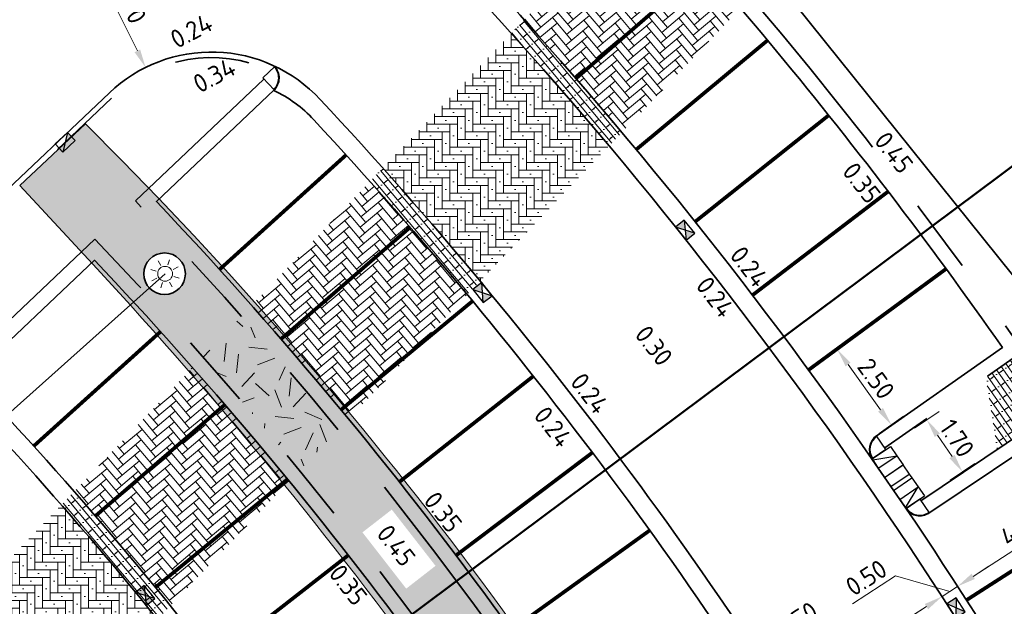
# Model space of a CAD drawing. Header units: metres. Extents: x 109063 to 109671, y 521086 to 521391.
# Tile 13 of 85: x 109144 to 109170, y 521239 to 521254. Entities that reach past the tile are written whole.
import ezdxf
from ezdxf.enums import TextEntityAlignment as Align
from ezdxf.lldxf.tags import DXFTag

# ---------------------------------------------------------------- set-up
doc = ezdxf.new("R2010")
doc.units = ezdxf.units.M
doc.header["$PDMODE"] = 2
doc.linetypes.add('NLCS-HIDDEN', pattern=[4, 2, -2])
doc.linetypes.add('VH-TROTTOIRBAND-SO', pattern=[15, 5, -2, 2, -2, 2, -2])
for name, color, linetype, lineweight in [('N-WE-GR-BOMENGRANULAAT-A-200', 192, 'Continuous', 18), ('N-WE-GR-GRAS-A-200', 62, 'Continuous', 18), ('N-WE-KL-ET_LS_OV_LICHTMAST-S', 190, 'Continuous', 25), ('N-WE-RI-HWA_KOLK_STRAATKOLK-S-200', 150, 'Continuous', 25), ('N-WE-RI-HWA_KOLK_TROTTOIRKOLK-S-200', 150, 'Continuous', 25), ('N-WE-VH-KANTOPSLUITING_ELEMENT_INRIT-S', 7, 'Continuous', 25), ('N-WE-VH-KANTOPSLUITING_TROTTOIRBAND_130 150_160_HOEKBLOK-S', 210, 'Continuous', 25), ('N-WE-VH-KANTOPSLUITING_TROTTOIRBAND_130X150-G', 210, 'VH-TROTTOIRBAND-SO', 35), ('N-WE-VH-KANTVERHARDING_WEG-G', 4, 'Continuous', 35), ('N-WE-VH-VERHARDING_STRAATBAKSTENEN_DIKFORMAAT_ZWART-A-200', 7, 'Continuous', 18), ('N-WE-VW-MARKERING_PARKEERVAK-G', 7, 'NLCS-HIDDEN', 35), ('X-XX-AL-M', 7, 'Continuous', 18), ('X-XX-AL-T25', 7, 'Continuous', 25), ('X-XX-AL-VERWIJZING-S', 7, 'Continuous', 25)]:
    doc.layers.add(name, color=color, linetype=linetype, lineweight=lineweight)
doc.layers.add('N-WE-OG-HULPLIJN-G', color=50, linetype='Continuous', lineweight=35, plot=False)
for name, color, linetype, lineweight, true_color in [('N-WE-OV-KABEL_AANSLUITKABEL-G', 3, 'OV-KABEL-SO', 35, 0x00ff00), ('N-WE-VH-KANTOPSLUITING_TROTTOIRBAND_400-G', 6, 'VH-TROTTOIRBAND-SO', 35, 0xff00ff), ('N-WE-VH-VERHARDING_STRAATBAKSTEEN-A', 7, 'Continuous', 18, 0xa50029), ('N-WE-VH-VERHARDING_STRAATBAKSTEEN_VOETPAD-A', 7, 'Continuous', 18, 0xe60000)]:
    doc.layers.add(name, color=color, linetype=linetype, lineweight=lineweight, true_color=true_color)
doc.layers.get('0').freeze()
doc.styles.add('NLCS-ISO', font='NLCS-ISO.ttf')
doc.styles.add('NLCS-ISO-M200-T25', font='NLCS-ISO.ttf', dxfattribs={"height": 0.5})
doc.styles.get("Standard").update_dxf_attribs({"font": 'isocpeur.ttf'})
tags = doc.linetypes.add('OV-KABEL-SO', pattern='A,4,-1,[103,NLCS.SHX,S=0.75,R=0,X=0,Y=0],-1,4,-1.5,["0V",Standard,S=1,R=0,X=0,Y=-0.5],-3', length=14.5).pattern_tags.tags
tags[18] = DXFTag(74, 10)
doc.dimstyles.new('NLCS-M200-T25-PIJL_L2_H2', dxfattribs={"dimscale": 0.2, "dimtxt": 2.5, "dimasz": 2.5, "dimexe": 2, "dimexo": 2, "dimgap": 0.7, "dimtad": 1, "dimzin": 0, "dimdsep": 46, "dimtxsty": 'NLCS-ISO-M200-T25', "dimcen": 0, "dimdle": 2, "dimclrd": 256, "dimclre": 256, "dimclrt": 256, "dimazin": 0, "dimtfac": 1, "dimtdec": 3, "dimtofl": 0, "dimtmove": 0, "dimatfit": 3, "dimfxl": 2, "dimfxlon": 1, "dimtfillclr": 256, "dimtolj": 1, "dimtzin": 0, "dimlwd": -1, "dimlwe": -1, "dimarcsym": 0})
pattern_1 = [(40, (0, 0), (0.02465136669, 0.28176641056), [0.8, -0.4]), (310, (-0.38567, 0.45963), (0.02465136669, 0.28176641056), [0.8, -0.4])]
pattern_2 = [(310, (0, 0), (0.114906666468, 0.096418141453), []), (40, (0.3857, -0.4596), (-0.3856725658, 0.4596266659), [0.15, -0.15]), (40, (0.30774, -0.1334), (-0.3856725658, 0.4596266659), [0.15, -0.15]), (310, (0.2503, -0.1816), (0.22981333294, 0.1928362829), [0, -0.3, 0, 0, 0]), (310, (0.3652, -0.0852), (0.22981333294, 0.1928362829), [0, -0.3, 0, 0, 0])]
pattern_3 = [(0, (0, 0), (0.207, 0.207), [0.828, -0.414]), (270, (0, 0.621), (0.207, 0.207), [0.828, -0.414]), (0, (0.5175, 0.1035), (0.207, 0.207), [0, -1.242]), (0, (0.1035, 0.3105), (0.207, 0.207), [0, -1.242])]

# ---------------------------------------------------------------- blocks, each defined once
blk = doc.blocks.new('*U388')
at = {"color": 0, "linetype": 'ByBlock', "lineweight": 50}
blk.add_lwpolyline([(200.83, 0), (0, 0)], dxfattribs=at)
at = {"color": 0, "linetype": 'ByBlock', "style": 'NLCS-ISO'}
blk.add_attdef('NPROFNR', text='', height=5, dxfattribs=at).set_placement((205.83, 0), align=Align.MIDDLE_CENTER)
blk = doc.blocks.new('*D182')
at = {"layer": 'Defpoints', "color": 0, "transparency": 16777216}
for p in [(109164.508, 521236.225), (109164.508, 521236.225), (109164.088, 521235.953)]:
    blk.add_point(p, dxfattribs=at)
at = {"layer": 'X-XX-AL-M', "transparency": 16777216}
for p, q in [((109164.438, 521237.611), (109165.597, 521238.36)), ((109164.298, 521236.089), (109164.438, 521237.611)), ((109164.928, 521236.496), (109165.347, 521236.768)), ((109164.088, 521235.953), (109164.508, 521236.225)), ((109164.508, 521236.225), (109164.725, 521235.889)), ((109164.088, 521235.953), (109164.305, 521235.617)), ((109163.668, 521235.682), (109163.248, 521235.41))]:
    blk.add_line(p, q, dxfattribs=at)
for points in [[(109164.882, 521236.566), (109164.973, 521236.426), (109164.508, 521236.225)], [(109163.623, 521235.752), (109163.713, 521235.612), (109164.088, 521235.953)]]:
    blk.add_solid(points, dxfattribs=at)
at = {"layer": 'X-XX-AL-M', "transparency": 16777216, "insert": (109164.805, 521238.313), "char_height": 0.5, "attachment_point": 5, "rotation": 32.8924, "style": 'NLCS-ISO-M200-T25', "bg_fill": 3, "box_fill_scale": 1.1, "bg_fill_color": 256, "bg_fill_true_color": 13158600, "bg_fill_transparency": 0}
blk.add_mtext('\\A1;0.50', dxfattribs=at)
blk = doc.blocks.new('*D183')
at = {"layer": 'Defpoints', "color": 0, "transparency": 16777216}
for p in [(109168.706, 521238.94), (109168.706, 521238.94), (109164.508, 521236.225)]:
    blk.add_point(p, dxfattribs=at)
at = {"layer": 'X-XX-AL-M', "transparency": 16777216}
for p, q in [((109168.706, 521238.94), (109168.489, 521239.276)), ((109164.928, 521236.496), (109168.286, 521238.668)), ((109164.508, 521236.225), (109164.29, 521236.561))]:
    blk.add_line(p, q, dxfattribs=at)
for points in [[(109168.241, 521238.738), (109168.332, 521238.598), (109168.706, 521238.94)], [(109164.882, 521236.566), (109164.973, 521236.426), (109164.508, 521236.225)]]:
    blk.add_solid(points, dxfattribs=at)
at = {"layer": 'X-XX-AL-M', "transparency": 16777216, "insert": (109166.395, 521237.91), "char_height": 0.5, "attachment_point": 5, "rotation": 32.8924, "style": 'NLCS-ISO-M200-T25', "bg_fill": 3, "box_fill_scale": 1.1, "bg_fill_color": 256, "bg_fill_true_color": 13158600, "bg_fill_transparency": 0}
blk.add_mtext('\\A1;5.00', dxfattribs=at)
blk = doc.blocks.new('*D184')
at = {"layer": 'Defpoints', "color": 0, "transparency": 16777216}
for p in [(109169.126, 521239.212), (109169.126, 521239.212), (109168.706, 521238.94)]:
    blk.add_point(p, dxfattribs=at)
at = {"layer": 'X-XX-AL-M', "transparency": 16777216}
for p, q in [((109169.546, 521239.483), (109169.966, 521239.755)), ((109167.456, 521239.494), (109166.297, 521238.745)), ((109168.916, 521239.076), (109167.456, 521239.494)), ((109168.706, 521238.94), (109169.126, 521239.212)), ((109169.126, 521239.212), (109169.343, 521238.876)), ((109168.706, 521238.94), (109168.923, 521238.604)), ((109168.286, 521238.668), (109167.866, 521238.397))]:
    blk.add_line(p, q, dxfattribs=at)
for points in [[(109169.501, 521239.553), (109169.591, 521239.413), (109169.126, 521239.212)], [(109168.241, 521238.738), (109168.332, 521238.598), (109168.706, 521238.94)]]:
    blk.add_solid(points, dxfattribs=at)
at = {"layer": 'X-XX-AL-M', "transparency": 16777216, "insert": (109166.665, 521239.447), "char_height": 0.5, "attachment_point": 5, "rotation": 32.8924, "style": 'NLCS-ISO-M200-T25', "bg_fill": 3, "box_fill_scale": 1.1, "bg_fill_color": 256, "bg_fill_true_color": 13158600, "bg_fill_transparency": 0}
blk.add_mtext('\\A1;0.50', dxfattribs=at)
blk = doc.blocks.new('*D185')
at = {"layer": 'Defpoints', "color": 0, "transparency": 16777216}
for p in [(109172.989, 521241.71), (109172.989, 521241.71), (109169.126, 521239.212)]:
    blk.add_point(p, dxfattribs=at)
at = {"layer": 'X-XX-AL-M', "transparency": 16777216}
for p, q in [((109172.989, 521241.71), (109173.206, 521241.374)), ((109169.546, 521239.483), (109172.569, 521241.438)), ((109169.126, 521239.212), (109169.343, 521238.876))]:
    blk.add_line(p, q, dxfattribs=at)
for points in [[(109172.523, 521241.508), (109172.614, 521241.368), (109172.989, 521241.71)], [(109169.501, 521239.553), (109169.591, 521239.413), (109169.126, 521239.212)]]:
    blk.add_solid(points, dxfattribs=at)
at = {"layer": 'X-XX-AL-M', "transparency": 16777216, "insert": (109170.845, 521240.788), "char_height": 0.5, "attachment_point": 5, "rotation": 32.8924, "style": 'NLCS-ISO-M200-T25', "bg_fill": 3, "box_fill_scale": 1.1, "bg_fill_color": 256, "bg_fill_true_color": 13158600, "bg_fill_transparency": 0}
blk.add_mtext('\\A1;4.60', dxfattribs=at)
blk = doc.blocks.new('*D188')
at = {"layer": 'Defpoints', "color": 0, "transparency": 16777216}
for p in [(109165.109, 521245.044), (109167.342, 521243.566), (109166.567, 521243.01)]:
    blk.add_point(p, dxfattribs=at)
at = {"layer": 'X-XX-AL-M', "transparency": 16777216}
for p, q in [((109165.559, 521245.366), (109166.209, 521245.832)), ((109166.175, 521245.193), (109167.05, 521243.972)), ((109167.016, 521243.333), (109167.667, 521243.799))]:
    blk.add_line(p, q, dxfattribs=at)
for points in [[(109166.243, 521245.241), (109166.107, 521245.144), (109165.884, 521245.599)], [(109167.118, 521244.02), (109166.983, 521243.923), (109167.342, 521243.566)]]:
    blk.add_solid(points, dxfattribs=at)
at = {"layer": 'X-XX-AL-M', "transparency": 16777216, "insert": (109166.93, 521244.81), "char_height": 0.5, "attachment_point": 5, "rotation": 305.6293, "style": 'NLCS-ISO-M200-T25', "bg_fill": 3, "box_fill_scale": 1.1, "bg_fill_color": 256, "bg_fill_true_color": 13158600, "bg_fill_transparency": 0}
blk.add_mtext('\\A1;2.50', dxfattribs=at)
blk = doc.blocks.new('*D189')
at = {"layer": 'Defpoints', "color": 0, "transparency": 16777216}
for p in [(109166.72, 521242.617), (109169.258, 521242.299), (109167.68, 521241.216)]:
    blk.add_point(p, dxfattribs=at)
at = {"layer": 'X-XX-AL-M', "transparency": 16777216}
for p, q in [((109167.967, 521243.473), (109168.627, 521243.925)), ((109168.58, 521243.287), (109168.975, 521242.711)), ((109168.928, 521242.072), (109169.588, 521242.525))]:
    blk.add_line(p, q, dxfattribs=at)
for points in [[(109168.649, 521243.334), (109168.511, 521243.24), (109168.297, 521243.699)], [(109169.044, 521242.758), (109168.906, 521242.664), (109169.258, 521242.299)]]:
    blk.add_solid(points, dxfattribs=at)
at = {"layer": 'X-XX-AL-M', "transparency": 16777216, "insert": (109169.11, 521243.204), "char_height": 0.5, "attachment_point": 5, "rotation": 304.4507, "style": 'NLCS-ISO-M200-T25', "bg_fill": 3, "box_fill_scale": 1.1, "bg_fill_color": 256, "bg_fill_true_color": 13158600, "bg_fill_transparency": 0}
blk.add_mtext('\\A1;1.70', dxfattribs=at)
blk = doc.blocks.new('*D190')
at = {"layer": 'Defpoints', "color": 0, "transparency": 16777216}
for p in [(109141.844, 521247.324), (109145.762, 521246.517)]:
    blk.add_point(p, dxfattribs=at)
at = {"layer": 'X-XX-AL-M', "transparency": 16777216}
blk.add_line((109138.729, 521247.966), (109141.354, 521247.425), dxfattribs=at)
blk.add_solid([(109141.371, 521247.507), (109141.337, 521247.344), (109141.844, 521247.324)], dxfattribs=at)
at = {"layer": 'X-XX-AL-M', "transparency": 16777216, "insert": (109139.876, 521248.128), "char_height": 0.5, "attachment_point": 5, "rotation": 348.3542, "style": 'NLCS-ISO-M200-T25', "bg_fill": 3, "box_fill_scale": 1.1, "bg_fill_color": 256, "bg_fill_true_color": 13158600, "bg_fill_transparency": 0}
blk.add_mtext('\\A1;R=4.00', dxfattribs=at)
blk = doc.blocks.new('*D191')
at = {"layer": 'Defpoints', "color": 0, "transparency": 16777216}
for p in [(109147.254, 521253.197), (109149.029, 521249.612)]:
    blk.add_point(p, dxfattribs=at)
at = {"layer": 'X-XX-AL-M', "transparency": 16777216}
blk.add_line((109145.829, 521256.074), (109147.032, 521253.645), dxfattribs=at)
blk.add_solid([(109147.106, 521253.682), (109146.957, 521253.608), (109147.254, 521253.197)], dxfattribs=at)
at = {"layer": 'X-XX-AL-M', "transparency": 16777216, "insert": (109146.662, 521255.27), "char_height": 0.5, "attachment_point": 5, "rotation": 296.3434, "style": 'NLCS-ISO-M200-T25', "bg_fill": 3, "box_fill_scale": 1.1, "bg_fill_color": 256, "bg_fill_true_color": 13158600, "bg_fill_transparency": 0}
blk.add_mtext('\\A1;R=4.00', dxfattribs=at)
blk = doc.blocks.new('*D194')
at = {"layer": 'Defpoints', "color": 0, "transparency": 16777216}
for p in [(109151.384, 521258.904), (109149.855, 521253.103)]:
    blk.add_point(p, dxfattribs=at)
at = {"layer": 'X-XX-AL-M', "transparency": 16777216}
blk.add_line((109152.184, 521261.938), (109151.512, 521259.388), dxfattribs=at)
blk.add_solid([(109151.431, 521259.409), (109151.592, 521259.367), (109151.384, 521258.904)], dxfattribs=at)
at = {"layer": 'X-XX-AL-M', "transparency": 16777216, "insert": (109151.535, 521261.007), "char_height": 0.5, "attachment_point": 5, "rotation": 75.2312, "style": 'NLCS-ISO-M200-T25', "bg_fill": 3, "box_fill_scale": 1.1, "bg_fill_color": 256, "bg_fill_true_color": 13158600, "bg_fill_transparency": 0}
blk.add_mtext('\\A1;R=6.00', dxfattribs=at)
blk = doc.blocks.new('SRI-KOLK_STRAAT-SO')
h = blk.add_hatch(color=256)
h.dxf.hatch_style = 1
h.paths.add_polyline_path([(-1.125, 1.5), (-1.125, 0), (0, 0.75)])
h.paths.add_polyline_path([(1.125, 1.5), (0, 0.75), (1.125, 0)])
for p, q in [((-1.125, 0), (1.125, 1.5)), ((1.125, 0), (-1.125, 1.5))]:
    blk.add_line(p, q)
blk.add_lwpolyline([(-1.125, 0), (1.125, 0), (1.125, 1.5), (-1.125, 1.5)], close=True)
blk = doc.blocks.new('SRI-KOLK_TROTTOIR-SO')
blk.add_hatch(color=256).paths.add_polyline_path([(1.125, 1.5), (-1.125, 1.5), (-1.125, 0)])
blk.add_line((-1.125, 0), (1.125, 1.5))
at = {"flags": 128}
blk.add_lwpolyline([(-1.125, 0), (1.125, 0), (1.125, 1.5), (-1.125, 1.5)], close=True, dxfattribs=at)
blk = doc.blocks.new('SKL-ET_OV_LICHTMAST-SO')
at = {"color": 0, "linetype": 'ByBlock', "lineweight": 18}
for points in [[(-1.41, 1.41), (-0.88, 0.88)], [(0, 2), (0, 1.25)], [(0.88, 0.88), (1.41, 1.41)], [(-1.25, 0), (-2, 0)], [(2, 0), (1.25, 0)], [(-1.41, -1.41), (-0.88, -0.88)], [(0, -1.25), (0, -2)], [(0.88, -0.88), (1.41, -1.41)]]:
    blk.add_lwpolyline(points, dxfattribs=at)
blk.add_circle((0, 0), 1, dxfattribs=at)
blk = doc.blocks.new('SVH-INRITELEMENT_130 150_600X200X300_RECHTS')
for p, q in [((0, 0.6), (0.3, 0.6)), ((0, 0), (0, 0.6)), ((0.269, 0), (0, 0.6)), ((0.3, 0), (0.3, 0.6)), ((0, 0), (0.3, 0))]:
    blk.add_line(p, q)
blk = doc.blocks.new('SVH-INRITELEMENT_130 150_600X200X300_LINKS')
for p, q in [((0, 0.6), (0.3, 0.6)), ((0, 0), (0, 0.6)), ((0.031, 0), (0.3, 0.6)), ((0.3, 0), (0.3, 0.6)), ((0, 0), (0.3, 0))]:
    blk.add_line(p, q)
blk = doc.blocks.new('SVH-INRITELEMENT_130 150_600X200X300_MIDDEN')
for p, q in [((0, 0.6), (0.3, 0.6)), ((0, 0), (0, 0.6)), ((0.3, 0), (0.3, 0.6)), ((0, 0), (0.3, 0))]:
    blk.add_line(p, q)
blk = doc.blocks.new('SVH-TROTTOIRBAND HOEKBLOK_130 150X160_R450_H90UITW_VB-MM')
at = {"linetype": 'Continuous'}
for q in [(450, 450), (0, 0)]:
    blk.add_line((0, 450), q, dxfattribs=at)
for radius in [450, 430]:
    blk.add_arc((0, 450), radius, 270, 0, dxfattribs=at)

msp = doc.modelspace()

# ---------------------------------------------------------------- hatches: boundary and pattern name
at = {"layer": 'N-WE-GR-BOMENGRANULAAT-A-200'}
h = msp.add_hatch(dxfattribs=at)
h.set_pattern_fill('AGR-BOMENGRANULAAT-SO', color=256, scale=0.2, pattern_type=2)
h.set_pattern_definition([(45, (0, 0), (-0.17960512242, 0.17960512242), [0, -0.254]), (0, (0.8, 0.2), (2, 2), [0.1, -0.6, 0.1, -1.2]), (0, (1.8, 0.3), (2, 2), [0.1, -1.9]), (0, (0.7, 0.5), (2, 2), [0.2, -1.8]), (0, (1.3, 0.6), (2, 2), [0.1, -1.9]), (0, (0.4, 0.7), (2, 2), [0.1, -1.9]), (0, (1.2, 0.9), (2, 2), [0.2, -1.8]), (0, (0.5, 1), (2, 2), [0.2, -0.7, 0.1, -1]), (0, (0.5, 1.2), (2, 2), [0.2, -1.1, 0.2, -0.5]), (0, (1.1, 1.3), (2, 2), [0.1, -1.9]), (0, (1.1, 1.6), (2, 2), [0.1, -1.9]), (0, (0, 1.7), (2, 2), [0.1, -1.9]), (0, (0.5, 1.8), (2, 2), [0.1, -0.7, 0.2, -1]), (90, (0.2, 0.5), (-2, 2), [0.1, -0.9, 0.1, -0.9]), (90, (0.3, 0.8), (-2, 2), [0.1, -1.9]), (90, (0.4, 1.9), (-2, 2), [0.1, -1.9]), (90, (0.5, 1.2), (-2, 2), [0.2, -1.8]), (90, (0.6, 0.3), (-2, 2), [0.1, -1.9]), (90, (0.7, 1.9), (-2, 2), [0.1, -1.9]), (90, (0.8, 1.3), (-2, 2), [0.1, -1.9]), (90, (1.1, 0.7), (-2, 2), [0.1, -1.9]), (90, (1.2, 1.9), (-2, 2), [0.1, -1.9]), (90, (1.3, 1.4), (-2, 2), [0.1, -1.9]), (90, (1.4, 1), (-2, 2), [0.2, -1.8]), (90, (1.5, 0.7), (-2, 2), [0.1, -1.9]), (90, (1.6, 1.1), (-2, 2), [0.1, -1.9]), (90, (1.7, 0), (-2, 2), [0.1, -1.2, 0.2, -0.5]), (45, (0, 1.2), (0, 1.9999999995), [0.1414, -0.7071, 0.1414, -0.98994, 0.1414, -0.7071871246]), (45, (0.6, 0.4), (0, 1.9999999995), [0.1414, -0.98994, 0.1414, -0.2828, 0.1414, -1.1314871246]), (45, (0.1, 0.4), (0, 2), [0.141421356, -1.838478, 0.282842, -0.565685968]), (45, (0.7, 0.8), (0, 2), [0.14142134, -0.5656854, 0.14142134, -1.9798990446]), (45, (0.7, 1.2), (0, 2), [0.14142134, -2.6870057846]), (45, (1.1, 0.8), (0, 2), [0.14142134, -2.6870057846]), (45, (1.5, 1), (0, 2), [0.14142134, -2.6870057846]), (45, (1.2, 0), (0, 2), [0.14142134, -2.6870057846]), (135, (0.7, 0), (-2, 0), [0.14142134, -2.6870057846]), (135, (1.7, 0.1), (-2, 0), [0.1414212, -1.979899, 0.1414212, -0.5656857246]), (135, (1.1, 1.3), (-2, 0), [0.14142134, -2.6870057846]), (135, (0.5, 1.8), (-2, 0), [0.14142134, -2.6870057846]), (135, (1.8, 0.3), (-2, 0), [0.14142134, -2.6870057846]), (135, (1, 0.4), (-2, 0), [0.14142134, -2.6870057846]), (135, (0.8, 1.4), (-2, 0), [0.14142134, -2.6870057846]), (135, (1.8, 1.2), (-2, 0), [0.14142134, -2.6870057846]), (135, (1.5, 0.8), (-2, 0), [0.14142134, -2.6870057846]), (135, (0.8, 0.9), (-2, 0), [0.14142134, -2.6870057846]), (135, (0.4, 0.7), (-2, 0), [0.14142, -1.41421356, 0.14142, -1.1313735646]), (135, (1.6, 1.2), (-2, 0), [0.1414212, -0.282842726, 0.1414212, -2.262742]), (26.5650512, (1.3, 0.1), (2, 8e-10), [0.2236, -1.118, 0.2236, -2.906935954]), (26.5650512, (1.8, 0.6), (2, 8e-10), [0.2236, -2.0124, 0.2236, -2.012535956]), (26.5650512, (1.9, 0.3), (2, 8e-10), [0.22360678, -4.24852916]), (26.5650512, (0.3, 0.9), (2, 8e-10), [0.22360678, -4.24852916]), (26.5650512, (0.5, 1.4), (2, 8e-10), [0.22360678, -4.24852916]), (26.5650512, (0.4, 0), (2, 8e-10), [0.22360678, -4.24852916]), (63.43494882, (1, 1.4), (1e-10, 2), [0.22360678, -4.24852916]), (63.43494882, (0.9, 0.2), (1e-10, 2), [0.22360678, -4.24852916]), (63.43494882, (1.7, 0.4), (1e-10, 2), [0.22360678, -4.24852916]), (63.43494882, (0.1, 1.3), (1e-10, 2), [0.22360678, -4.24852916]), (153.43494882, (1.3, 0.6), (-2, 1e-10), [0.22360678, -4.24852916]), (153.43494882, (0.8, 0.2), (-2, 1e-10), [0.22360678, -4.24852916]), (153.43494882, (0.2, 0.6), (-2, 1e-10), [0.22360678, -4.24852916])])
edge = h.paths.add_edge_path()
edge.add_line((109143.868, 521250.019), (109145.94, 521247.778))
edge.add_arc((109058.122, 521166.596), 119.593, 28.93171, 42.75129, ccw=False)
edge.add_line((109162.789, 521224.451), (109165.009, 521225.585))
edge.add_line((109165.009, 521225.585), (109163.602, 521228.086))
edge.add_arc((109069.828, 521175.304), 107.608, 29.3738, 45.21141)
edge.add_line((109145.637, 521251.675), (109143.868, 521250.019))
edge = h.paths.add_edge_path(flags=16)
edge.add_arc((109147.765, 521247.638), 0.561, 0, 360)
edge = h.paths.add_edge_path(flags=16)
edge.add_arc((109157.948, 521234.948), 0.555, 0, 360)
at = {"layer": 'N-WE-GR-GRAS-A-200', "transparency": 33554687}
h = msp.add_hatch(dxfattribs=at)
h.set_pattern_fill('AGR-GRAS_02', color=256, scale=0.2, angle=20.835, pattern_type=2)
h.set_pattern_definition([(20.83497584, (0, 0), (1.15786235, 2.580572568), [0.5, -1.5]), (20.83497584, (0.6013, 1.5128), (1.15786235, 2.580572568), [0.5, -1.5]), (110.83497584, (-0.062, 0.7254), (-2.580572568, 1.15786235), [0.5, -1.5]), (110.83497584, (0.4367, 1.6641), (-2.580572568, 1.15786235), [0.5, -1.5]), (65.83497584, (-0.1241, 1.4507), (-0.711355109, 1.869217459), [0.5, -2.328427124]), (155.83497584, (1.028, 0.3912), (-1.869217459, -0.711355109), [0.5, -2.328427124]), (47.40002704, (0.2539, 0.7386), (1.8692174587, 0.7113551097), [0.5, -3.972135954]), (47.40002704, (0.7394, 1.9933), (1.8692174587, 0.7113551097), [0.5, -3.972135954]), (84.26992466, (1.30845, 0.49795), (-0.7113551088, 1.869217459), [0.5, -3.972135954]), (84.26992466, (0.1472, 1.019), (-0.7113551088, 1.869217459), [0.5, -3.972135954]), (84.26992466, (0.9793, 0.8007), (-0.7113551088, 1.869217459), [0.5, -3.972135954]), (137.40002704, (-0.39125, 1.0281), (-0.7113551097, 1.8692174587), [0.5, -3.972135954]), (174.26992466, (0.2671, 0.42265), (-1.869217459, -0.7113551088), [0.5, -3.972135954])])
edge = h.paths.add_edge_path()
edge.add_arc((109066.611, 521172.911), 111.086, 39.40677, 41.48107)
edge.add_line((109149.834, 521246.491), (109148.795, 521245.402))
edge.add_arc((109066.611, 521172.911), 109.586, 39.31102, 41.41403, ccw=False)
edge.add_line((109151.4, 521242.337), (109152.443, 521243.431))
at = {"layer": 'N-WE-VH-VERHARDING_STRAATBAKSTEEN-A'}
h = msp.add_hatch(dxfattribs=at)
h.set_pattern_fill('AVH-SBS_DIKFORMAAT_HALFST-SO', color=256, scale=3, angle=310, pattern_type=2)
h.set_pattern_definition(pattern_2)
h.paths.add_polyline_path([(109157.45, 521254.479), (109157.104, 521254.116, -0.008262), (109159.737, 521251.082), (109160.085, 521251.446, 0.008228)])
h = msp.add_hatch(dxfattribs=at)
h.set_pattern_fill('AVH-SBS_DIKFORMAAT_KEPER', color=256, scale=3, pattern_type=2)
h.set_pattern_definition(pattern_3)
h.paths.add_polyline_path([(109156.265, 521247.44), (109159.737, 521251.082, 0.008262), (109157.104, 521254.116), (109153.643, 521250.486, -0.00862)])
h = msp.add_hatch(dxfattribs=at)
h.set_pattern_fill('AVH-SBS_DIKFORMAAT_HALFST-SO', color=256, scale=3, angle=310, pattern_type=2)
h.set_pattern_definition(pattern_2)
h.paths.add_polyline_path([(109155.918, 521247.076), (109156.265, 521247.44, 0.00862), (109153.643, 521250.486), (109153.296, 521250.123, -0.008657)])
h = msp.add_hatch(dxfattribs=at)
h.set_pattern_fill('AVH-SBS_DIKFORMAAT_HALFST-SO', color=256, scale=3, angle=310, pattern_type=2)
h.set_pattern_definition(pattern_2)
h.paths.add_polyline_path([(109145.331, 521241.769), (109144.985, 521241.405, -0.009667), (109147.574, 521238.324), (109147.922, 521238.689, 0.00962)])
h = msp.add_hatch(dxfattribs=at)
h.set_pattern_fill('AVH-SBS_DIKFORMAAT_KEPER', color=256, scale=3, pattern_type=2)
h.set_pattern_definition(pattern_3)
h.paths.add_polyline_path([(109147.574, 521238.324, 0.009667), (109144.985, 521241.405), (109141.52, 521237.771, -0.010162), (109144.093, 521234.673)])
at = {"layer": 'N-WE-VH-VERHARDING_STRAATBAKSTENEN_DIKFORMAAT_ZWART-A-200'}
h = msp.add_hatch(dxfattribs=at)
h.set_pattern_fill('AVH-SBS_LINGEFORMAAT_ELLEBOOG-SO', color=256, scale=2.5, angle=40, pattern_type=2)
h.set_pattern_definition(pattern_1)
h.paths.add_polyline_path([(109162.32, 521255.912, 0.005023), (109160.633, 521257.818), (109157.45, 521254.479, -0.004318), (109158.845, 521252.898)])
h = msp.add_hatch(dxfattribs=at)
h.set_pattern_fill('AVH-SBS_LINGEFORMAAT_ELLEBOOG-SO', color=256, scale=2.5, angle=40, pattern_type=2)
h.set_pattern_definition(pattern_1)
h.paths.add_polyline_path([(109163.278, 521254.795, 0.002903), (109162.32, 521255.912), (109158.845, 521252.898, -0.00391), (109160.085, 521251.446)])
h = msp.add_hatch(dxfattribs=at)
h.set_pattern_fill('AVH-SBS_LINGEFORMAAT_ELLEBOOG-SO', color=256, scale=2.5, angle=40, pattern_type=2)
h.set_pattern_definition(pattern_1)
edge = h.paths.add_edge_path()
edge.add_arc((109066.611, 521172.911), 116.086, 39.70791, 41.69196)
edge.add_line((109153.296, 521250.123), (109150.111, 521246.782))
edge.add_arc((109066.611, 521172.911), 111.486, 39.43186, 41.49864, ccw=False)
edge.add_line((109152.721, 521243.723), (109155.918, 521247.076))
h = msp.add_hatch(dxfattribs=at)
h.set_pattern_fill('AVH-SBS_LINGEFORMAAT_ELLEBOOG-SO', color=256, scale=2.5, angle=40, pattern_type=2)
h.set_pattern_definition(pattern_1)
h.paths.add_polyline_path([(109149.39, 521244.11, 0.00304), (109148.518, 521245.111), (109145.331, 521241.769, -0.002084), (109145.903, 521241.11)])
h = msp.add_hatch(dxfattribs=at)
h.set_pattern_fill('AVH-SBS_LINGEFORMAAT_ELLEBOOG-SO', color=256, scale=2.5, angle=40, pattern_type=2)
h.set_pattern_definition(pattern_1)
h.paths.add_polyline_path([(109151.076, 521242.101, 0.006005), (109149.39, 521244.11), (109145.903, 521241.11, -0.006005), (109147.518, 521239.186)])
h = msp.add_hatch(dxfattribs=at)
h.set_pattern_fill('AVH-SBS_LINGEFORMAAT_ELLEBOOG-SO', color=256, scale=2.5, angle=40, pattern_type=2)
h.set_pattern_definition(pattern_1)
h.paths.add_polyline_path([(109151.122, 521242.045, 0.000165), (109151.076, 521242.101), (109147.518, 521239.186, -0.001532), (109147.922, 521238.689)])

# ---------------------------------------------------------------- linework, layer by layer
at = {"layer": 'N-WE-OG-HULPLIJN-G'}
msp.add_circle((109147.765, 521247.638), 0.561, dxfattribs=at)
at = {"layer": 'N-WE-VH-KANTOPSLUITING_TROTTOIRBAND_130X150-G', "flags": 128}
msp.add_lwpolyline([(109142.175, 521245.117, -0.305136), (109143.114, 521249.312), (109146.381, 521252.407, -0.305136), (109150.62, 521253.117)], format="xyb", dxfattribs=at)
at = {"layer": 'N-WE-VH-KANTOPSLUITING_TROTTOIRBAND_400-G', "flags": 128}
for points in [[(109153.292, 521258.547), (109157.106, 521262.139, -0.004918), (109158.843, 521260.342, -0.037574), (109170.89, 521245.553), (109167.166, 521242.942)], [(109168.133, 521241.52), (109171.915, 521244.058, -0.032379), (109180.22, 521229.867), (109175.725, 521227.572)]]:
    msp.add_lwpolyline(points, format="xyb", dxfattribs=at)
at = {"layer": 'N-WE-VH-KANTVERHARDING_WEG-G', "flags": 128}
for points in [[(109153.566, 521258.255), (109157.095, 521261.58, -0.040939), (109170.333, 521245.652), (109166.93, 521243.265)], [(109166.567, 521243.01, 0.035998), (109155.479, 521256.623, 0.002799), (109154.536, 521257.612, 0.04388), (109153.677, 521258.36)], [(109165.873, 521225.745), (109161.859, 521223.696, -0.398273), (109156.583, 521225.247, 0.055624), (109142.832, 521243.793, -0.411506), (109143.011, 521249.421), (109146.278, 521252.516, -0.416818), (109151.957, 521252.337, -0.056266), (109167.516, 521231.312, -0.429687), (109165.873, 521225.745)], [(109150.718, 521252.59), (109147.546, 521249.584, -0.061745), (109163.817, 521227.502), (109167.542, 521229.593)], [(109150.705, 521252.577, -0.096444), (109151.785, 521251.788, -0.05565), (109167.083, 521231.061, -0.111203), (109167.542, 521229.593, -0.111203)], [(109131.022, 521248.206, -0.106347), (109156.287, 521215.057)], [(109142.536, 521244.839), (109145.876, 521248.003, -0.059838), (109161.403, 521227.098), (109157.564, 521224.785)], [(109157.564, 521224.785, -0.064587), (109157.015, 521225.499, 0.057944), (109142.536, 521244.839)], [(109175.588, 521227.951), (109175.342, 521228.433, 0.029738), (109167.987, 521240.94)]]:
    msp.add_lwpolyline(points, format="xyb", dxfattribs=at)
at = {"layer": 'N-WE-VH-KANTVERHARDING_WEG-G'}
msp.add_lwpolyline([(109137.971, 521240.279), (109134.989, 521237.393, 0.026606), (109127.754, 521244.29), (109133.312, 521250.949, -0.101245), (109134.879, 521252.199), (109147.128, 521258.448, -0.330211), (109154.176, 521257.265, -0.073785), (109174.896, 521228.206), (109176.603, 521224.864, 0.417968), (109177.281, 521224.649), (109216.067, 521245.085), (109216.684, 521245.41, 0.424998), (109217.887, 521249.559), (109217.365, 521250.468), (109220.465, 521252.225), (109221.135, 521251.043, 0.405322), (109225.143, 521249.867), (109232.551, 521253.77)], format="xyb", dxfattribs=at)
at = {"layer": 'N-WE-VH-KANTVERHARDING_WEG-G', "flags": 128}
msp.add_lwpolyline([(109168.352, 521241.185), (109171.807, 521243.504)], dxfattribs=at)
at = {"layer": 'N-WE-VW-MARKERING_PARKEERVAK-G', "ltscale": 0.5, "const_width": 0.1}
for points in [[(109158.845, 521252.898), (109162.32, 521255.912)], [(109160.47, 521250.985), (109164.006, 521253.927)], [(109162.055, 521249.039), (109165.652, 521251.907)], [(109149.244, 521247.75), (109152.654, 521250.838)], [(109163.6, 521247.06), (109167.255, 521249.854)], [(109150.902, 521245.879), (109154.38, 521248.889)], [(109165.109, 521245.044), (109168.816, 521247.769)], [(109152.517, 521243.97), (109156.061, 521246.902)], [(109147.656, 521246.077), (109144.242, 521242.995)], [(109154.088, 521242.026), (109157.698, 521244.878)], [(109149.39, 521244.11), (109145.903, 521241.11)], [(109155.616, 521240.048), (109159.288, 521242.818)], [(109151.076, 521242.101), (109147.518, 521239.186)], [(109169.364, 521238.842), (109173.236, 521241.326)], [(109157.099, 521238.035), (109160.833, 521240.722)], [(109152.714, 521240.053), (109149.086, 521237.224)]]:
    msp.add_lwpolyline(points, dxfattribs=at)

# ---------------------------------------------------------------- block references
at = {"layer": 'N-WE-KL-ET_LS_OV_LICHTMAST-S', "xscale": 0.2, "yscale": 0.2, "zscale": 0.2, "rotation": 27.7805159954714}
msp.add_blockref('SKL-ET_OV_LICHTMAST-SO', (109147.779, 521247.636), dxfattribs=at)
at = {"layer": 'N-WE-RI-HWA_KOLK_STRAATKOLK-S-200', "xscale": 0.2, "yscale": 0.2, "zscale": 0.2}
for p, rotation in [((109161.906, 521248.905), 128.8709170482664), ((109156.21, 521247.037), 308.0742366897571), ((109147.359, 521239.064), 129.4971762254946)]:
    msp.add_blockref('SRI-KOLK_STRAAT-SO', p, dxfattribs=dict(at, rotation=rotation))
at = {"layer": 'N-WE-RI-HWA_KOLK_TROTTOIRKOLK-S-200', "xscale": 0.2, "yscale": 0.2, "zscale": 0.2, "rotation": 223.4513941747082}
msp.add_blockref('SRI-KOLK_TROTTOIR-SO', (109144.984, 521251.29), dxfattribs=at)
at = {"layer": 'X-XX-AL-VERWIJZING-S', "xscale": 0.2, "yscale": 0.2, "zscale": 0.2, "rotation": 36.73936879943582}
msp.add_blockref('*U388', (109139.339, 521227.198), dxfattribs=at)

# ---------------------------------------------------------------- texts
at = {"layer": 'X-XX-AL-T25', "char_height": 0.5, "attachment_point": 1, "rotation": 307.8516, "style": 'NLCS-ISO-M200-T25'}
for s, heights, insert in [('0.45', [0], (109167.247, 521251.52)), ('0.35', [0.767], (109166.385, 521250.694)), ('0.24', [0], (109163.356, 521248.435)), ('0.24', [0], (109162.441, 521247.616)), ('0.30', [0], (109160.796, 521246.3)), ('0.24', [0], (109159.058, 521245.021)), ('0.24', [0], (109158.075, 521244.119)), ('0.35', [0], (109155.109, 521241.823))]:
    msp.add_mtext_dynamic_manual_height_columns(s, width=1.41981, gutter_width=2.5, heights=heights, dxfattribs=dict(at, insert=insert))

# ---------------------------------------------------------------- next in the draw order: texts
at = {"layer": 'X-XX-AL-T25', "insert": (109153.841, 521240.931), "char_height": 0.5, "attachment_point": 1, "rotation": 307.8516, "style": 'NLCS-ISO-M200-T25', "bg_fill": 3, "box_fill_scale": 1.5, "bg_fill_color": 256, "bg_fill_transparency": 0}
msp.add_mtext_dynamic_manual_height_columns('0.45', width=1.41981, gutter_width=2.5, heights=[0], dxfattribs=at)

# ---------------------------------------------------------------- next in the draw order: dimensions: what is measured, and where the dimension line sits
at = {"layer": 'X-XX-AL-M'}
for center, mpoint, picture, middle in [((109149.855, 521253.103), (109151.384, 521258.904), '*D194', (109151.912, 521260.908)), ((109149.029, 521249.612), (109147.254, 521253.197), '*D191', (109146.313, 521255.097))]:
    dim = msp.add_radius_dim(center=center, mpoint=mpoint, dimstyle='NLCS-M200-T25-PIJL_L2_H2', override={"dimpost": 'R=<>', "dimtfill": 1}, dxfattribs=at)
    dim.commit()
    dim.dimension.update_dxf_attribs({"geometry": picture, "text_midpoint": middle, "dimtype": 164})
dim = msp.add_radius_dim(center=(109145.762, 521246.517), mpoint=(109141.844, 521247.324), dimstyle='NLCS-M200-T25-PIJL_L2_H2', override={"dimpost": 'R=<>', "dimtfill": 1}, dxfattribs=at)
dim.commit()
dim.dimension.update_dxf_attribs({"geometry": '*D190', "text_midpoint": (109139.876, 521248.128)})
dim = msp.add_aligned_dim(p1=(109165.109, 521245.044), p2=(109166.567, 521243.01), distance=0.953, dimstyle='NLCS-M200-T25-PIJL_L2_H2', override={"dimtfill": 1}, dxfattribs=at)
dim.commit()
dim.dimension.update_dxf_attribs({"geometry": '*D188', "text_midpoint": (109166.93, 521244.81)})
dim = msp.add_linear_dim(base=(109164.508, 521236.225), p1=(109164.088, 521235.953), p2=(109164.508, 521236.225), angle=32.8924, dimstyle='NLCS-M200-T25-PIJL_L2_H2', override={"dimtmove": 1, "dimtfill": 1}, dxfattribs=at)
dim.commit()
dim.dimension.update_dxf_attribs({"geometry": '*D182', "text_midpoint": (109164.555, 521237.687), "dimtype": 161})

# ---------------------------------------------------------------- next in the draw order: linework, layer by layer
at = {"layer": 'N-WE-OV-KABEL_AANSLUITKABEL-G', "flags": 128}
msp.add_lwpolyline([(109147.779, 521247.636), (109134.633, 521235.887)], dxfattribs=at)
at = {"layer": 'N-WE-VH-KANTOPSLUITING_TROTTOIRBAND_400-G', "flags": 128}
msp.add_lwpolyline([(109157.823, 521224.474), (109161.943, 521226.956, 0.061649), (109145.891, 521248.568), (109142.418, 521245.278)], format="xyb", dxfattribs=at)

# ---------------------------------------------------------------- next in the draw order: block references
at = {"layer": 'N-WE-VH-KANTOPSLUITING_TROTTOIRBAND_130 150_160_HOEKBLOK-S', "xscale": 0.001, "yscale": 0.001, "zscale": 0.001, "rotation": 43.45139417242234}
msp.add_blockref('SVH-TROTTOIRBAND HOEKBLOK_130 150X160_R450_H90UITW_VB-MM', (109150.718, 521252.59), dxfattribs=at)

# ---------------------------------------------------------------- next in the draw order: texts
at = {"layer": 'X-XX-AL-T25', "char_height": 0.5, "attachment_point": 1, "style": 'NLCS-ISO-M200-T25'}
for s, insert, rotation in [('0.24', (109147.86, 521254.127), 28.3165), ('0.34', (109148.474, 521252.928), 28.3165), ('0.35', (109152.556, 521239.859), 307.8516)]:
    msp.add_mtext_dynamic_manual_height_columns(s, width=1.41981, gutter_width=2.5, heights=[0], dxfattribs=dict(at, insert=insert, rotation=rotation))

# ---------------------------------------------------------------- next in the draw order: dimensions: what is measured, and where the dimension line sits
at = {"layer": 'X-XX-AL-M'}
dim = msp.add_aligned_dim(p1=(109164.508, 521236.225), p2=(109168.706, 521238.94), distance=0, dimstyle='NLCS-M200-T25-PIJL_L2_H2', override={"dimtfill": 1}, dxfattribs=at)
dim.commit()
dim.dimension.update_dxf_attribs({"geometry": '*D183', "text_midpoint": (109166.395, 521237.91)})

# ---------------------------------------------------------------- next in the draw order: linework, layer by layer
at = {"layer": 'N-WE-GR-BOMENGRANULAAT-A-200'}
msp.add_lwpolyline([(109143.868, 521250.019), (109145.94, 521247.778, -0.060372), (109162.789, 521224.451), (109165.009, 521225.585), (109163.602, 521228.086, 0.069215), (109145.637, 521251.675)], format="xyb", close=True, dxfattribs=at)

# ---------------------------------------------------------------- next in the draw order: dimensions: what is measured, and where the dimension line sits
at = {"layer": 'X-XX-AL-M'}
dim = msp.add_linear_dim(base=(109169.126, 521239.212), p1=(109168.706, 521238.94), p2=(109169.126, 521239.212), angle=32.8924, dimstyle='NLCS-M200-T25-PIJL_L2_H2', override={"dimtmove": 1, "dimtfill": 1}, dxfattribs=at)
dim.commit()
dim.dimension.update_dxf_attribs({"geometry": '*D184', "text_midpoint": (109167.339, 521239.418), "dimtype": 161})

# ---------------------------------------------------------------- next in the draw order: dimensions: what is measured, and where the dimension line sits
dim = msp.add_aligned_dim(p1=(109169.126, 521239.212), p2=(109172.989, 521241.71), distance=0, dimstyle='NLCS-M200-T25-PIJL_L2_H2', override={"dimtfill": 1}, dxfattribs=at)
dim.commit()
dim.dimension.update_dxf_attribs({"geometry": '*D185', "text_midpoint": (109170.845, 521240.788)})

# ---------------------------------------------------------------- next in the draw order: block references
at = {"layer": 'N-WE-RI-HWA_KOLK_STRAATKOLK-S-200', "xscale": 0.2, "yscale": 0.2, "zscale": 0.2, "rotation": 122.9620365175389}
msp.add_blockref('SRI-KOLK_STRAAT-SO', (109169.207, 521238.716), dxfattribs=at)

# ---------------------------------------------------------------- next in the draw order: dimensions: what is measured, and where the dimension line sits
at = {"layer": 'X-XX-AL-M'}
dim = msp.add_linear_dim(base=(109169.258, 521242.299), p1=(109166.72, 521242.617), p2=(109167.68, 521241.216), angle=304.4507, dimstyle='NLCS-M200-T25-PIJL_L2_H2', override={"dimtfill": 1}, dxfattribs=at)
dim.commit()
dim.dimension.update_dxf_attribs({"geometry": '*D189', "text_midpoint": (109168.788, 521242.983), "dimtype": 161})

# ---------------------------------------------------------------- next in the draw order: hatches: boundary and pattern name
at = {"layer": 'N-WE-VH-VERHARDING_STRAATBAKSTEEN_VOETPAD-A', "ltscale": 5}
h = msp.add_hatch(dxfattribs=at)
h.set_pattern_fill('AVH-SBS_DIKFORMAAT_HALFST-SO', color=256, scale=3, angle=125, pattern_type=2)
h.set_pattern_definition([(125, (0, 0), (-0.122872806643, -0.086036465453), []), (215, (-0.34415, 0.4915), (0.3441458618, -0.4914912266), [0.15, -0.15]), (215, (-0.29495, 0.1597), (0.3441458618, -0.4914912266), [0.15, -0.15]), (125, (-0.2335, 0.20273), (-0.24574561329, -0.1720729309), [0, -0.3, 0, 0, 0]), (125, (-0.35638, 0.1167), (-0.24574561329, -0.1720729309), [0, -0.3, 0, 0, 0])])
h.paths.add_polyline_path([(109169.89, 521244.853), (109170.192, 521242.902), (109171.915, 521244.058), (109174.757, 521245.965), (109174.41, 521247.81), (109170.89, 521245.553)])

# ---------------------------------------------------------------- next in the draw order: linework, layer by layer
at = {"layer": 'N-WE-OV-KABEL_AANSLUITKABEL-G', "flags": 128}
msp.add_lwpolyline([(109163.471, 521255.813), (109163.989, 521255.859), (109171.379, 521246.651), (109177.919, 521236.503), (109181.537, 521229.28)], dxfattribs=at)
at = {"layer": 'N-WE-VH-KANTOPSLUITING_ELEMENT_INRIT-S', "flags": 128}
msp.add_lwpolyline([(109167.824, 521242.239), (109167.891, 521242.142)], dxfattribs=at)
at = {"layer": 'N-WE-VH-KANTOPSLUITING_TROTTOIRBAND_400-G', "flags": 128}
msp.add_lwpolyline([(109150.443, 521252.881), (109146.98, 521249.599, -0.063553), (109163.664, 521226.957), (109167.635, 521229.187)], format="xyb", dxfattribs=at)
at = {"layer": 'N-WE-VH-KANTVERHARDING_WEG-G', "flags": 128}
msp.add_lwpolyline([(109167.987, 521240.94), (109166.567, 521243.01)], dxfattribs=at)

# ---------------------------------------------------------------- next in the draw order: block references
at = {"layer": 'N-WE-VH-KANTOPSLUITING_ELEMENT_INRIT-S'}
for name, p, rotation in [('SVH-INRITELEMENT_130 150_600X200X300_LINKS', (109166.821, 521242.648), 303.8446032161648), ('SVH-INRITELEMENT_130 150_600X200X300_MIDDEN', (109166.99, 521242.396), 304.2223397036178), ('SVH-INRITELEMENT_130 150_600X200X300_MIDDEN', (109167.159, 521242.148), 304.4079971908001), ('SVH-INRITELEMENT_130 150_600X200X300_MIDDEN', (109167.398, 521241.799), 304.7930920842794), ('SVH-INRITELEMENT_130 150_600X200X300_RECHTS', (109167.569, 521241.553), 305.1453302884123)]:
    msp.add_blockref(name, p, dxfattribs=dict(at, rotation=rotation))
at = {"layer": 'N-WE-VH-KANTOPSLUITING_TROTTOIRBAND_130 150_160_HOEKBLOK-S'}
for p, xscale, yscale, zscale, rotation in [((109166.942, 521243.273), 0.0009999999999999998, 0.0009999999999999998, 0.0009999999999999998, 214.1083446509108), ((109167.734, 521241.307), 0.001, 0.001, 0.001, 304.4530686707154)]:
    msp.add_blockref('SVH-TROTTOIRBAND HOEKBLOK_130 150X160_R450_H90UITW_VB-MM', p, dxfattribs=dict(at, xscale=xscale, yscale=yscale, zscale=zscale, rotation=rotation))

doc.saveas('drawing.dxf')
